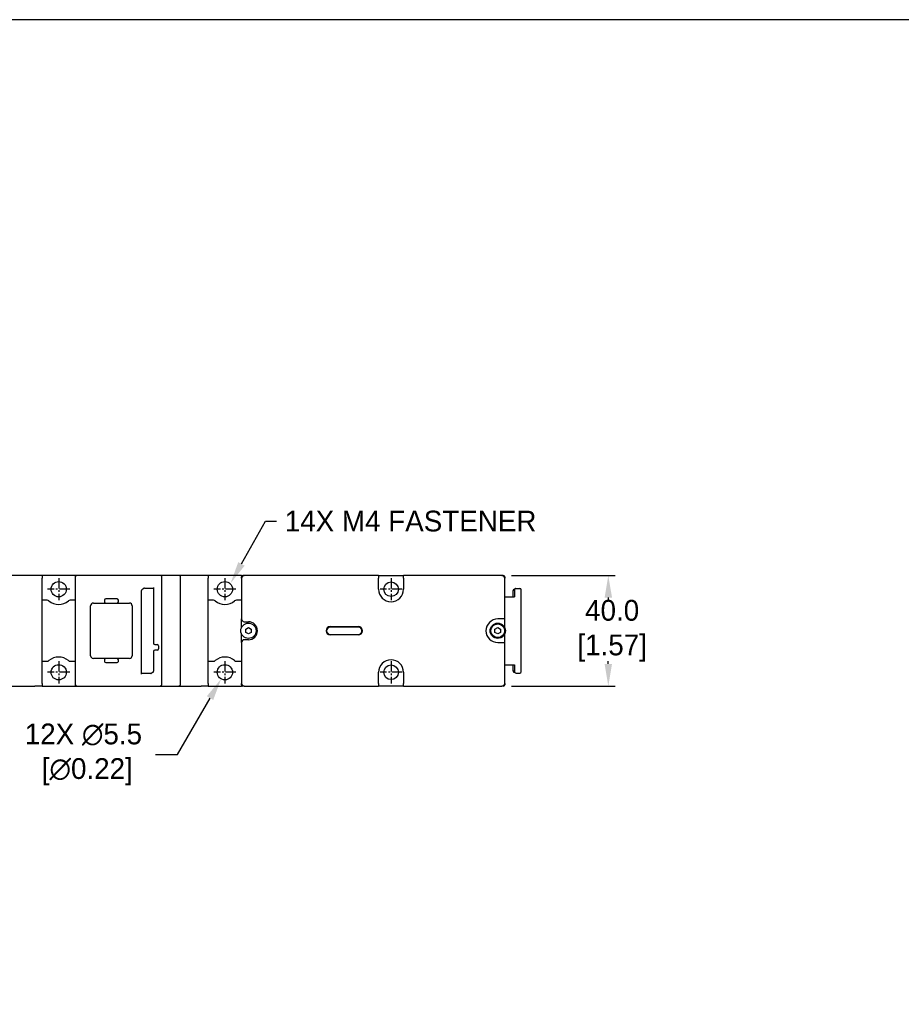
# Model space of a CAD drawing. Header units: inches. Extents: x 7 to 1023, y 0 to 711.
# Tile 4 of 6: x 323 to 641, y 356 to 711. Entities that reach past the tile are written whole.
import ezdxf
from ezdxf import colors
from ezdxf.entities.mleader import LeaderData, LeaderLine
from ezdxf.math import Vec2, Vec3

# ---------------------------------------------------------------- set-up
doc = ezdxf.new("R2010")
doc.units = ezdxf.units.IN
doc.header["$LTSCALE"] = 10
doc.header["$MEASUREMENT"] = 0
doc.linetypes.add('CENTER2', pattern=[1.125, 0.75, -0.125, 0.125, -0.125])
doc.layers.add('CENTERLINE', color=40, linetype='CENTER2')
doc.layers.add('DIMENSIONS', color=140, linetype='Continuous')
doc.dimstyles.get("Standard").update_dxf_attribs({"dimtxt": 7.5, "dimasz": 8, "dimexe": 2.5, "dimexo": 3.5, "dimgap": 1, "dimtad": 0, "dimtih": 1, "dimtoh": 1, "dimdec": 1, "dimzin": 0, "dimdsep": 46, "dimtxsty": 'Standard', "dimcen": 0, "dimadec": 0, "dimazin": 0, "dimtfac": 1, "dimtdec": 1, "dimtofl": 0, "dimtmove": 0, "dimatfit": 3, "dimfxl": 0, "dimtolj": 1, "dimtzin": 0, "dimarcsym": 0})

# ---------------------------------------------------------------- blocks, each defined once
blk = doc.blocks.new('*D33')
at = {"layer": 'DEFPOINTS', "color": 0}
for p in [(496.97, 510.72), (496.97, 470.72), (535.37, 470.72)]:
    blk.add_point(p, dxfattribs=at)
at = {"layer": 'DIMENSIONS', "color": 0, "lineweight": -2}
for p, q in [((500.47, 510.72), (537.87, 510.72)), ((535.37, 502.72), (535.37, 501.72)), ((535.37, 478.72), (535.37, 479.72)), ((500.47, 470.72), (537.87, 470.72))]:
    blk.add_line(p, q, dxfattribs=at)
at = {"layer": 'DIMENSIONS', "color": 0}
for points in [[(534.04, 502.72), (536.71, 502.72), (535.37, 510.72)], [(534.04, 478.72), (536.71, 478.72), (535.37, 470.72)]]:
    blk.add_solid(points, dxfattribs=at)
at = {"layer": 'DIMENSIONS', "color": 0, "insert": (535.37, 490.72), "char_height": 7.5, "attachment_point": 5}
blk.add_mtext('\\A1; 40.0\\P [1.57]', dxfattribs=at)
blk = doc.blocks.new('*D28')
at = {"layer": 'DEFPOINTS', "color": 0}
for p in [(398.34, 478.1), (395.6, 473.33)]:
    blk.add_point(p, dxfattribs=at)
at = {"layer": 'DIMENSIONS', "color": 0, "lineweight": -2}
for p, q in [((379.89, 446.07), (391.6, 466.4)), ((371.89, 446.07), (379.89, 446.07))]:
    blk.add_line(p, q, dxfattribs=at)
at = {"layer": 'DIMENSIONS', "color": 0}
blk.add_solid([(390.45, 467.07), (392.76, 465.74), (395.6, 473.33)], dxfattribs=at)
at = {"layer": 'DIMENSIONS', "color": 0, "insert": (345.89, 446.07), "char_height": 7.5, "attachment_point": 5}
blk.add_mtext('\\A1;12X ∅5.5\\P [∅0.22]', dxfattribs=at)

msp = doc.modelspace()

# ---------------------------------------------------------------- linework, layer by layer
for p, q in [((330.97, 510.72), (328.37, 510.72)), ((330.97, 510.72), (330.97, 509.72)), ((342.97, 510.72), (330.97, 510.72)), ((330.97, 471.72), (330.97, 509.72)), ((342.97, 510.72), (342.97, 509.97)), ((342.97, 509.97), (342.97, 471.47)), ((347.13, 510.72), (343.72, 510.72)), ((373.47, 510.72), (347.13, 510.72)), ((374.97, 510.72), (373.47, 510.72)), ((374.22, 471.47), (374.22, 509.97)), ((380.22, 510.72), (374.97, 510.72)), ((380.97, 471.47), (380.97, 509.97)), ((390.97, 510.72), (388.37, 510.72)), ((390.97, 510.72), (390.97, 509.72)), ((402.97, 510.72), (390.97, 510.72)), ((390.97, 471.72), (390.97, 509.72)), ((402.97, 510.72), (402.97, 510.22)), ((402.97, 509.72), (402.97, 510.22)), ((402.97, 509.72), (402.97, 494.97)), ((403.47, 510.72), (403.97, 510.72)), ((452.47, 510.72), (403.97, 510.72)), ((452.47, 510.72), (452.47, 509.72)), ((452.47, 510.72), (461.47, 510.72)), ((452.47, 505.72), (452.47, 509.72)), ((461.47, 509.72), (461.47, 510.72)), ((496.97, 510.72), (461.47, 510.72)), ((461.47, 509.72), (461.47, 505.72)), ((496.97, 510.72), (497.47, 510.72)), ((497.97, 510.22), (497.97, 509.72)), ((497.97, 494.97), (497.97, 509.72)), ((366.92, 475.08), (366.92, 505.32)), ((367.93, 506.14), (371.22, 506.14)), ((371.22, 506.35), (371.22, 486.22)), ((500.97, 505.22), (501.53, 505.5)), ((500.97, 505.22), (500.97, 505.22)), ((500.97, 503), (500.97, 505.22)), ((501.25, 505.67), (501.81, 505.95)), ((501.53, 505.5), (501.53, 503)), ((502.03, 506), (503.47, 506)), ((503.97, 475.94), (503.97, 505.5)), ((332.82, 501.72), (330.97, 501.72)), ((342.97, 501.72), (341.12, 501.72)), ((353.5, 501.77), (353.5, 501.17)), ((358.05, 502.22), (353.95, 502.22)), ((358.5, 501.17), (358.5, 501.77)), ((392.82, 501.72), (390.97, 501.72)), ((402.97, 501.72), (401.12, 501.72)), ((497.97, 503), (501.53, 503)), ((348.5, 481.72), (348.5, 499.72)), ((349.5, 500.72), (353.05, 500.72)), ((353.95, 500.72), (358.05, 500.72)), ((358.95, 500.72), (362.5, 500.72)), ((363.5, 499.72), (363.5, 481.72)), ((402.97, 491.86), (402.97, 494.97)), ((496.97, 494.97), (495.47, 494.97)), ((497.97, 494.97), (496.97, 494.97)), ((497.97, 491.86), (497.97, 494.97)), ((403.97, 493.97), (405.47, 493.97)), ((404.47, 491.29), (405.47, 491.87)), ((404.47, 490.14), (404.47, 491.29)), ((405.47, 491.87), (406.47, 491.29)), ((406.47, 491.29), (406.47, 490.14)), ((434.99, 492.22), (445.15, 492.22)), ((445.15, 492.02), (434.99, 492.02)), ((494.47, 491.29), (495.47, 491.87)), ((494.47, 490.14), (494.47, 491.29)), ((495.47, 491.87), (496.47, 491.29)), ((496.47, 491.29), (496.47, 490.14)), ((402.97, 486.47), (402.97, 489.57)), ((405.47, 487.47), (403.97, 487.47)), ((405.47, 489.56), (404.47, 490.14)), ((406.47, 490.14), (405.47, 489.56)), ((434.99, 489.42), (445.15, 489.42)), ((445.15, 489.22), (434.99, 489.22)), ((495.47, 489.56), (494.47, 490.14)), ((496.47, 490.14), (495.47, 489.56)), ((497.97, 486.47), (497.97, 489.57)), ((371.72, 485.72), (372.47, 485.72)), ((372.47, 483.72), (371.72, 483.72)), ((372.97, 485.22), (372.97, 484.2)), ((402.97, 486.47), (402.97, 471.72)), ((495.47, 486.47), (496.97, 486.47)), ((496.97, 486.47), (497.97, 486.47)), ((497.97, 471.72), (497.97, 486.47)), ((353.05, 480.72), (349.5, 480.72)), ((353.5, 480.27), (353.5, 479.67)), ((358.05, 480.72), (353.95, 480.72)), ((358.5, 479.67), (358.5, 480.27)), ((362.5, 480.72), (358.95, 480.72)), ((371.22, 483.22), (371.22, 476.12)), ((330.97, 479.72), (332.82, 479.72)), ((341.12, 479.72), (342.97, 479.72)), ((353.95, 479.22), (358.05, 479.22)), ((390.97, 479.72), (392.82, 479.72)), ((401.12, 479.72), (402.97, 479.72)), ((497.97, 478.44), (501.53, 478.44)), ((500.97, 476.21), (500.97, 478.44)), ((501.53, 478.44), (501.53, 475.94)), ((370.21, 475.29), (366.92, 475.29)), ((452.47, 471.72), (452.47, 475.72)), ((461.47, 475.72), (461.47, 471.72)), ((501.53, 475.94), (500.97, 476.21)), ((500.97, 476.21), (500.97, 476.21)), ((501.81, 475.49), (501.25, 475.77)), ((502.03, 475.43), (503.47, 475.43)), ((330.97, 470.72), (328.37, 470.72)), ((330.97, 471.72), (330.97, 470.72)), ((330.97, 470.72), (342.97, 470.72)), ((342.97, 471.47), (342.97, 470.72)), ((343.72, 470.72), (347.13, 470.72)), ((347.13, 470.72), (373.47, 470.72)), ((373.47, 470.72), (374.97, 470.72)), ((374.97, 470.72), (380.22, 470.72)), ((390.97, 470.72), (388.37, 470.72)), ((390.97, 471.72), (390.97, 470.72)), ((390.97, 470.72), (402.97, 470.72)), ((402.97, 471.22), (402.97, 471.72)), ((402.97, 471.22), (402.97, 470.72)), ((403.97, 470.72), (403.47, 470.72)), ((403.97, 470.72), (452.47, 470.72)), ((452.47, 471.72), (452.47, 470.72)), ((461.47, 470.72), (452.47, 470.72)), ((461.47, 470.72), (461.47, 471.72)), ((461.47, 470.72), (496.97, 470.72)), ((497.47, 470.72), (496.97, 470.72)), ((497.97, 471.72), (497.97, 471.22))]:
    msp.add_line(p, q)
for centre, radius in [((336.97, 505.72), 2.75), ((396.97, 505.72), 2.75), ((456.97, 505.72), 2.65), ((405.47, 490.72), 2.75), ((495.47, 490.72), 2.75), ((495.47, 490.72), 2.45), ((336.97, 475.72), 2.75), ((396.97, 475.72), 2.75), ((456.97, 475.72), 2.65)]:
    msp.add_circle(centre, radius)
for centre, radius, start, end in [((343.72, 509.97), 0.75, 90, 180), ((373.47, 509.97), 0.75, 0, 90), ((380.22, 509.97), 0.75, 0, 90), ((403.97, 509.72), 1, 90, 180), ((403.47, 510.22), 0.5, 90, 180), ((496.97, 509.72), 1, 0, 90), ((497.47, 510.22), 0.5, 0, 90), ((367.42, 505.32), 0.5, 133.6234, 180), ((456.97, 505.72), 4.5, 180, 0), ((332.82, 500.72), 1, 50.2849, 90), ((336.97, 505.72), 5.5, 230.2849, 309.7151), ((341.12, 500.72), 1, 90, 129.7151), ((353.95, 501.77), 0.45, 90, 180), ((358.05, 501.77), 0.45, 0, 90), ((392.82, 500.72), 1, 50.2849, 90), ((396.97, 505.72), 5.5, 230.2849, 309.7151), ((401.12, 500.72), 1, 90, 129.7151), ((349.5, 499.72), 1, 90, 180), ((353.95, 501.17), 0.45, 180, 270), ((358.05, 501.17), 0.45, 270, 0), ((362.5, 499.72), 1, 0, 90), ((403.97, 494.97), 1, 180, 270), ((495.47, 490.72), 4.25, 90, 270), ((405.47, 490.72), 3.25, 270, 90), ((434.99, 490.72), 1.5, 90, 270), ((434.99, 490.72), 1.3, 90, 270), ((445.15, 490.72), 1.5, 270, 90), ((445.15, 490.72), 1.3, 270, 90), ((403.97, 486.47), 1, 90, 180), ((371.72, 486.22), 0.5, 180, 270), ((371.72, 483.22), 0.5, 90, 180), ((372.47, 484.22), 0.5, 270, 0), ((372.47, 485.22), 0.5, 0, 78.8502), ((336.97, 475.72), 5.5, 50.2849, 129.7151), ((349.5, 481.72), 1, 180, 270), ((353.95, 480.27), 0.45, 90, 180), ((358.05, 480.27), 0.45, 0, 90), ((362.5, 481.72), 1, 270, 0), ((396.97, 475.72), 5.5, 50.2849, 129.7151), ((456.97, 475.72), 4.5, 0, 180), ((332.82, 480.72), 1, 270, 309.7151), ((341.12, 480.72), 1, 230.2849, 270), ((353.95, 479.67), 0.45, 180, 270), ((358.05, 479.67), 0.45, 270, 0), ((392.82, 480.72), 1, 270, 309.7151), ((401.12, 480.72), 1, 230.2849, 270), ((370.72, 476.12), 0.5, 313.6234, 0), ((343.72, 471.47), 0.75, 180, 270), ((373.47, 471.47), 0.75, 270, 0), ((380.22, 471.47), 0.75, 270, 0), ((403.97, 471.72), 1, 180, 270), ((403.47, 471.22), 0.5, 180, 270), ((496.97, 471.72), 1, 270, 0), ((497.47, 471.22), 0.5, 270, 0)]:
    msp.add_arc(centre, radius, start, end)
for centre, major_axis, ratio, start_param, end_param in [((368.07, 505.56), (-0.456, 0.456), 0.774597, 5.624127, 6.249991), ((501.47, 505.22), (0.425, -0.263), 0.999659, 2.58811, 3.695076), ((502.03, 505.5), (-0.448, -0.224), 0.999239, 4.248559, 5.819964), ((503.47, 505.5), (0, 0.5), 0.999848, 4.712389, 6.283185), ((370.07, 475.87), (0.456, -0.456), 0.774597, 5.624127, 6.249991), ((501.47, 476.21), (0.425, 0.263), 0.999659, 2.58811, 3.695076), ((502.03, 475.94), (-0.448, 0.224), 0.999239, 0.463221, 2.034627), ((503.47, 475.94), (0, -0.5), 0.999848, 0, 1.570796)]:
    msp.add_ellipse(centre, major_axis=major_axis, ratio=ratio, start_param=start_param, end_param=end_param)
for points, knots in [([(328.37, 510.72), (327.47, 510.72), (326.57, 510.72), (324.66, 510.72), (323.64, 510.72), (322.12, 510.72), (321.61, 510.72), (320.81, 510.72), (320.51, 510.72), (320.22, 510.72)], [-4.24, -4.24, -4.24, -4.24, -3.9704375, -3.9704375, -3.6654062, -3.6654062, -3.5128906, -3.5128906, -3.425, -3.425, -3.425, -3.425]), ([(388.37, 510.72), (387.47, 510.72), (386.57, 510.72), (384.66, 510.72), (383.64, 510.72), (382.12, 510.72), (381.61, 510.72), (380.81, 510.72), (380.51, 510.72), (380.22, 510.72)], [-4.24, -4.24, -4.24, -4.24, -3.9704375, -3.9704375, -3.6654062, -3.6654062, -3.5128906, -3.5128906, -3.425, -3.425, -3.425, -3.425]), ([(367.07, 505.68), (367.08, 505.69), (367.09, 505.7), (367.12, 505.72), (367.14, 505.73), (367.18, 505.75), (367.19, 505.76), (367.21, 505.77)], [-0.10228572, -0.10228572, -0.10228572, -0.10228572, -0.08950001, -0.08950001, -0.06904286, -0.06904286, -0.0566403, -0.0566403, -0.0566403, -0.0566403]), ([(367.21, 505.77), (367.29, 505.81), (367.38, 505.86), (367.52, 505.95), (367.58, 505.99), (367.63, 506.03)], [-0.04141777, -0.04141777, -0.04141777, -0.04141777, -0.01941533, -0.01941533, 0, 0, 0, 0]), ([(353.05, 500.72), (353.1, 500.72), (353.16, 500.72), (353.27, 500.72), (353.32, 500.72), (353.44, 500.72), (353.49, 500.72), (353.6, 500.72), (353.64, 500.72), (353.73, 500.72), (353.77, 500.72), (353.84, 500.72), (353.87, 500.72), (353.91, 500.72), (353.92, 500.72), (353.94, 500.72), (353.94, 500.72), (353.95, 500.72)], [-1, -1, -1, -1, -0.875, -0.875, -0.75, -0.75, -0.625, -0.625, -0.5, -0.5, -0.375, -0.375, -0.25, -0.25, -0.125, -0.125, 0, 0, 0, 0]), ([(358.05, 500.72), (358.05, 500.72), (358.05, 500.72), (358.07, 500.72), (358.08, 500.72), (358.13, 500.72), (358.15, 500.72), (358.22, 500.72), (358.26, 500.72), (358.35, 500.72), (358.4, 500.72), (358.5, 500.72), (358.56, 500.72), (358.67, 500.72), (358.72, 500.72), (358.84, 500.72), (358.89, 500.72), (358.95, 500.72)], [-1, -1, -1, -1, -0.875, -0.875, -0.75, -0.75, -0.625, -0.625, -0.5, -0.5, -0.375, -0.375, -0.25, -0.25, -0.125, -0.125, 0, 0, 0, 0]), ([(372.47, 485.72), (372.49, 485.72), (372.5, 485.72), (372.54, 485.71), (372.55, 485.71), (372.57, 485.71)], [-0.15940927, -0.15940927, -0.15940927, -0.15940927, -0.13948311, -0.13948311, -0.12088523, -0.12088523, -0.12088523, -0.12088523]), ([(353.95, 480.72), (353.94, 480.72), (353.94, 480.72), (353.92, 480.72), (353.91, 480.72), (353.87, 480.72), (353.84, 480.72), (353.77, 480.72), (353.73, 480.72), (353.64, 480.72), (353.6, 480.72), (353.49, 480.72), (353.44, 480.72), (353.32, 480.72), (353.27, 480.72), (353.16, 480.72), (353.1, 480.72), (353.05, 480.72)], [-1, -1, -1, -1, -0.875, -0.875, -0.75, -0.75, -0.625, -0.625, -0.5, -0.5, -0.375, -0.375, -0.25, -0.25, -0.125, -0.125, 0, 0, 0, 0]), ([(358.95, 480.72), (358.89, 480.72), (358.84, 480.72), (358.72, 480.72), (358.67, 480.72), (358.56, 480.72), (358.5, 480.72), (358.4, 480.72), (358.35, 480.72), (358.26, 480.72), (358.22, 480.72), (358.15, 480.72), (358.13, 480.72), (358.08, 480.72), (358.07, 480.72), (358.05, 480.72), (358.05, 480.72), (358.05, 480.72)], [-1, -1, -1, -1, -0.875, -0.875, -0.75, -0.75, -0.625, -0.625, -0.5, -0.5, -0.375, -0.375, -0.25, -0.25, -0.125, -0.125, 0, 0, 0, 0]), ([(370.93, 475.66), (370.85, 475.63), (370.76, 475.58), (370.61, 475.49), (370.56, 475.45), (370.51, 475.4)], [-0.0414178, -0.0414178, -0.0414178, -0.0414178, -0.01941525, -0.01941525, 0, 0, 0, 0]), ([(371.06, 475.75), (371.04, 475.73), (371, 475.7), (370.95, 475.68), (370.94, 475.67), (370.93, 475.66)], [-0.10228569, -0.10228569, -0.10228569, -0.10228569, -0.06597427, -0.06597427, -0.05664188, -0.05664188, -0.05664188, -0.05664188]), ([(320.22, 470.72), (320.51, 470.72), (320.81, 470.72), (321.61, 470.72), (322.12, 470.72), (323.64, 470.72), (324.66, 470.72), (326.57, 470.72), (327.47, 470.72), (328.37, 470.72)], [-0.975, -0.975, -0.975, -0.975, -0.8871094, -0.8871094, -0.7345938, -0.7345938, -0.4295625, -0.4295625, -0.16, -0.16, -0.16, -0.16]), ([(380.22, 470.72), (380.51, 470.72), (380.81, 470.72), (381.61, 470.72), (382.12, 470.72), (383.64, 470.72), (384.66, 470.72), (386.57, 470.72), (387.47, 470.72), (388.37, 470.72)], [-0.975, -0.975, -0.975, -0.975, -0.8871094, -0.8871094, -0.7345938, -0.7345938, -0.4295625, -0.4295625, -0.16, -0.16, -0.16, -0.16])]:
    msp.add_open_spline(points, degree=3, knots=knots)
for points in [[(343.72, 510.72), (343.47, 510.72), (343.22, 510.72), (342.97, 510.72)], [(342.97, 470.72), (343.22, 470.72), (343.47, 470.72), (343.72, 470.72)]]:
    msp.add_open_spline(points, degree=3)
at = {"layer": 'CENTERLINE', "ltscale": 0.5}
for p, q in [((336.97, 509.72), (336.97, 501.72)), ((396.97, 509.72), (396.97, 501.72)), ((456.97, 509.72), (456.97, 501.72)), ((340.97, 505.72), (332.97, 505.72)), ((400.97, 505.72), (392.97, 505.72)), ((460.97, 505.72), (452.97, 505.72)), ((336.97, 479.72), (336.97, 471.72)), ((396.97, 479.72), (396.97, 471.72)), ((456.97, 479.72), (456.97, 471.72)), ((340.97, 475.72), (332.97, 475.72)), ((400.97, 475.72), (392.97, 475.72)), ((460.97, 475.72), (452.97, 475.72))]:
    msp.add_line(p, q, dxfattribs=at)
at = {"layer": 'DEFPOINTS'}
msp.add_lwpolyline([(7.33, 0.21), (1023.33, 0.21), (1023.33, 711.41), (7.33, 711.41)], close=True, dxfattribs=at)

# ---------------------------------------------------------------- dimensions: what is measured, and where the dimension line sits
at = {"layer": 'DIMENSIONS'}
dim = msp.add_linear_dim(base=(535.37, 470.72), p1=(496.97, 510.72), p2=(496.97, 470.72), angle=90, text=' <>', dimstyle='Standard', override={"dimpost": '\\X'}, dxfattribs=at)
dim.commit()
dim.dimension.update_dxf_attribs({"geometry": '*D33', "text_midpoint": (535.37, 490.72), "dimtype": 160})
dim = msp.add_diameter_dim_2p(p1=(398.34, 478.1), p2=(395.6, 473.33), text='12X <>', dimstyle='Standard', override={"dimpost": '\\X'}, dxfattribs=at)
dim.commit()
dim.dimension.update_dxf_attribs({"geometry": '*D28', "text_midpoint": (345.89, 446.07), "dimtype": 163})

# ---------------------------------------------------------------- leaders
ml = msp.add_multileader_mtext('Standard', dxfattribs=at)
ml.set_content('14X M4 FASTENER', color=256)
ml.set_leader_properties()
ml.build(insert=Vec2(0, 0))
ml.multileader.update_dxf_attribs({"text_left_attachment_type": 2, "dogleg_length": 4, "arrow_head_size": 8})
ctx = ml.context
ctx.base_point, ctx.char_height, ctx.arrow_head_size, ctx.landing_gap_size, ctx.plane_origin = Vec3(415.58, 530.34), 7.5, 8, 3, Vec3(250.4, 345.79)
ctx.left_attachment = 2
notes = []
notes.append((ctx, [(0, (1, 1, 0), (411.58, 530.34), (1, 0), 4, [(0, [(399.03, 507.87)], 0, [])])]))
ctx.mtext.insert, ctx.mtext.flow_direction = Vec3(418.58, 534.09), 5
for ctx, leaders in notes:
    for number, flags, end, landing, length, lines in leaders:
        leader = LeaderData()
        leader.index, (leader.has_last_leader_line, leader.has_dogleg_vector, leader.attachment_direction) = number, flags
        leader.last_leader_point, leader.dogleg_vector, leader.dogleg_length = Vec3(end), Vec3(landing), length
        for number, points, colour, breaks in lines:
            line = LeaderLine()
            line.index, line.vertices, line.color, line.breaks = number, Vec3.list(points), colors.encode_raw_color(colour), breaks
            leader.lines.append(line)
        ctx.leaders.append(leader)

doc.saveas('drawing.dxf')
